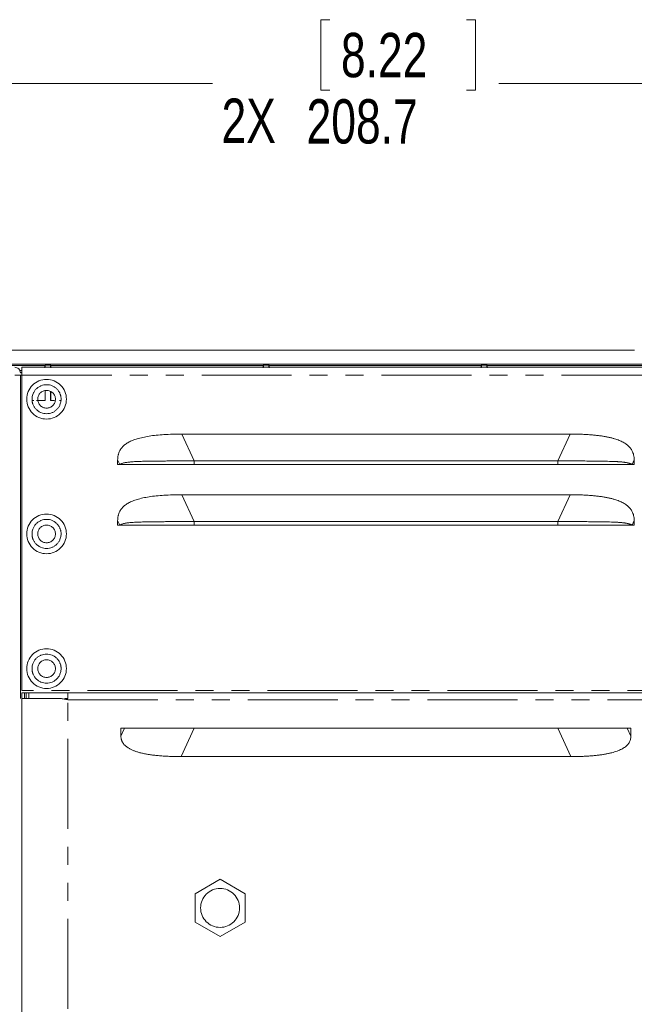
# Model space of a CAD drawing. Header units: millimetres. Extents: x 19 to 844, y 7 to 552.
# Tile 18 of 49: x 568 to 611, y 263 to 332. Entities that reach past the tile are written whole.
import ezdxf

# ---------------------------------------------------------------- set-up
doc = ezdxf.new("R2010")
doc.units = ezdxf.units.MM
doc.linetypes.add('PHANTOM', pattern=[12.7, 6.35, -1.27, 1.27, -1.27, 1.27, -1.27])
doc.styles.add('SLDTEXTSTYLE0', font='TXT', dxfattribs={"width": 0.75})
doc.dimstyles.new('SLDDIMSTYLE0', dxfattribs={"dimtxt": 3.125, "dimasz": 3.302, "dimexe": 0, "dimexo": 0.0625, "dimgap": 0.78125, "dimtad": 0, "dimtih": 1, "dimtoh": 1, "dimlfac": 2, "dimrnd": 1e-09, "dimzin": 12, "dimdsep": 46, "dimtxsty": 'SLDTEXTSTYLE0', "dimsah": 1, "dimcen": 0.09, "dimadec": 0, "dimazin": 3, "dimtfac": 1, "dimtofl": 0, "dimtmove": 0, "dimatfit": 3, "dimfxl": 0, "dimfrac": 2, "dimtolj": 1, "dimtzin": 12, "dimarcsym": 0})

# ---------------------------------------------------------------- blocks, each defined once
blk = doc.blocks.new('*D32')
at = {"color": 7, "linetype": 'Continuous', "lineweight": 0}
for p, q in [((589.536, 331.951), (588.901, 331.951)), ((588.901, 331.951), (588.901, 326.99)), ((599.204, 331.951), (599.839, 331.951)), ((599.839, 331.951), (599.839, 326.99)), ((539.189, 307.206), (539.189, 330.625)), ((643.549, 256.578), (643.549, 330.625)), ((539.189, 327.45), (581.27, 327.45)), ((643.549, 327.45), (601.467, 327.45)), ((588.901, 326.99), (589.536, 326.99)), ((599.839, 326.99), (599.204, 326.99))]:
    blk.add_line(p, q, dxfattribs=at)
for points in [[(539.189, 327.45), (542.491, 326.942), (542.491, 327.958)], [(643.549, 327.45), (640.247, 327.958), (640.247, 326.942)]]:
    blk.add_solid(points, dxfattribs=at)
at = {"color": 7, "linetype": 'Continuous', "lineweight": 0, "char_height": 3.125, "attachment_point": 1, "style": 'SLDTEXTSTYLE0'}
for s, insert in [('8.22', (590.329, 331.019, 3.562)), ('2X', (581.903, 326.391, 3.562)), ('208.7', (587.905, 326.343, 3.562))]:
    blk.add_mtext(s, dxfattribs=dict(at, insert=insert))
blk = doc.blocks.new('*D35')
at = {"color": 7, "linetype": 'Continuous', "lineweight": 0}
for p, q in [((540.619, 308.636), (514.014, 308.636)), ((517.189, 308.636), (517.189, 287.107)), ((515.356, 286.473), (514.721, 286.473)), ((514.721, 286.473), (514.721, 281.512)), ((525.024, 286.473), (525.659, 286.473)), ((525.659, 286.473), (525.659, 281.512)), ((514.721, 281.512), (515.356, 281.512)), ((525.659, 281.512), (525.024, 281.512)), ((517.189, 255.308), (517.189, 276.836)), ((642.279, 255.308), (514.014, 255.308))]:
    blk.add_line(p, q, dxfattribs=at)
for points in [[(517.189, 308.636), (516.681, 305.334), (517.697, 305.334)], [(517.189, 255.308), (517.697, 258.61), (516.681, 258.61)]]:
    blk.add_solid(points, dxfattribs=at)
at = {"color": 7, "linetype": 'Continuous', "lineweight": 0, "char_height": 3.125, "attachment_point": 1, "style": 'SLDTEXTSTYLE0'}
for s, insert in [('4.20', (516.149, 285.54, 3.562)), ('3X', (507.723, 280.912, 3.562)), ('106.7', (513.725, 280.864, 3.562))]:
    blk.add_mtext(s, dxfattribs=dict(at, insert=insert))

msp = doc.modelspace()

# ---------------------------------------------------------------- linework, layer by layer
at = {"color": 7, "linetype": 'Continuous', "lineweight": 15}
for p, q in [((541.8889, 308.6357), (611.0489, 308.6357)), ((541.8889, 307.6457), (795.2089, 307.6457)), ((569.4393, 307.5568), (562.5585, 307.5568)), ((567.6939, 307.0607), (567.7989, 307.0607)), ((567.6989, 307.0357), (567.7989, 307.0357)), ((567.7989, 307.4357), (769.2989, 307.4357)), ((569.462, 307.5795), (569.4393, 307.5568)), ((569.4506, 307.5795), (569.8358, 307.5795)), ((569.462, 307.4357), (569.462, 307.5795)), ((569.8585, 307.5568), (569.8358, 307.5795)), ((569.8358, 307.4357), (569.8358, 307.5795)), ((584.8393, 307.5568), (569.8472, 307.5568)), ((584.862, 307.5795), (584.8393, 307.5568)), ((584.8506, 307.5795), (585.2358, 307.5795)), ((584.862, 307.4357), (584.862, 307.5795)), ((585.2585, 307.5568), (585.2358, 307.5795)), ((585.2358, 307.4357), (585.2358, 307.5795)), ((600.2393, 307.5568), (585.2472, 307.5568)), ((600.262, 307.5795), (600.2393, 307.5568)), ((600.2506, 307.5795), (600.6358, 307.5795)), ((600.262, 307.4357), (600.262, 307.5795)), ((600.6585, 307.5568), (600.6358, 307.5795)), ((600.6358, 307.4357), (600.6358, 307.5795)), ((613.0643, 307.5568), (600.6472, 307.5568)), ((567.6989, 306.8857), (567.6989, 284.0807)), ((567.6989, 306.8857), (567.7989, 306.8857)), ((567.7989, 284.6307), (567.7989, 306.8857)), ((569.4489, 305.7908), (569.4489, 305.1007)), ((569.462, 305.0876), (569.462, 305.7924)), ((569.8358, 305.0876), (569.8358, 305.7386)), ((569.8489, 305.7225), (569.8489, 305.1007)), ((568.5434, 305.0876), (568.6436, 305.0876)), ((568.8437, 305.0876), (569.462, 305.0876)), ((569.4489, 305.1007), (568.9949, 305.1007)), ((569.4489, 305.1007), (569.462, 305.0876)), ((569.8489, 305.1007), (569.8358, 305.0876)), ((569.8358, 305.0876), (570.0874, 305.0876)), ((570.1029, 305.1007), (569.8489, 305.1007)), ((570.4542, 305.0876), (570.5544, 305.0876)), ((606.5033, 302.726), (579.0945, 302.726)), ((574.568, 300.9023), (574.568, 300.5857)), ((579.9677, 300.8356), (605.6301, 300.8356)), ((611.0298, 300.5857), (611.0298, 300.9023)), ((574.568, 300.5857), (574.7142, 300.5857)), ((574.7142, 300.5857), (575.0606, 300.5857)), ((579.9676, 300.5857), (579.9677, 300.5857)), ((605.6301, 300.5857), (579.9677, 300.5857)), ((605.6301, 300.5857), (610.8516, 300.5857)), ((610.5372, 300.5857), (610.8836, 300.5857)), ((610.8836, 300.5857), (611.0298, 300.5857)), ((606.5033, 298.4485), (579.0945, 298.4485)), ((574.568, 296.6248), (574.568, 296.3082)), ((579.9677, 296.5581), (605.6301, 296.5581)), ((611.0298, 296.3082), (611.0298, 296.6248)), ((574.568, 296.3082), (574.7142, 296.3082)), ((574.7142, 296.3082), (575.0606, 296.3082)), ((579.9676, 296.3082), (579.9677, 296.3082)), ((605.6301, 296.3082), (579.9677, 296.3082)), ((605.6301, 296.3082), (610.5052, 296.3082)), ((610.5372, 296.3082), (610.8836, 296.3082)), ((610.8836, 296.3082), (611.0298, 296.3082)), ((567.7989, 284.0807), (567.7989, 284.4807)), ((567.7989, 185.8807), (567.7989, 284.0807)), ((567.9989, 284.4807), (568.1057, 284.4807)), ((570.5977, 284.0807), (570.5344, 284.0807)), ((570.5977, 284.0807), (570.8462, 284.0288)), ((570.8462, 284.0807), (571.0489, 284.0807)), ((570.8462, 284.0201), (570.8462, 284.0807)), ((571.0489, 284.4807), (766.0489, 284.4807)), ((571.0484, 284.0001), (570.9475, 284.0004)), ((571.0489, 283.9807), (571.0477, 283.981)), ((574.7989, 281.9807), (610.7989, 281.9807)), ((574.7989, 281.9807), (574.7989, 281.4141)), ((610.7989, 281.4141), (610.7989, 281.9807)), ((579.0439, 279.9807), (606.5539, 279.9807)), ((580.031, 270.3082), (581.7989, 271.3289)), ((581.7989, 271.3289), (583.5669, 270.3082)), ((580.031, 268.3082), (580.031, 270.3082)), ((583.5669, 270.3082), (583.5669, 268.3082)), ((581.7989, 267.2875), (580.031, 268.3082)), ((583.5669, 268.3082), (581.7989, 267.2875))]:
    msp.add_line(p, q, dxfattribs=at)
at = {"color": 8, "linetype": 'PHANTOM', "lineweight": 0}
for p, q in [((567.7989, 307.2107), (567.6538, 307.2107)), ((567.7989, 306.8857), (769.2989, 306.8857)), ((579.0945, 302.726), (579.9677, 300.8356)), ((606.5033, 302.726), (605.6301, 300.8356)), ((574.7142, 300.5857), (574.568, 300.9023)), ((579.9677, 300.5857), (579.9677, 300.8356)), ((605.6301, 300.8356), (605.6301, 300.5857)), ((611.0298, 300.9023), (610.8836, 300.5857)), ((579.0945, 298.4485), (579.9677, 296.5581)), ((606.5033, 298.4485), (605.6301, 296.5581)), ((574.7142, 296.3082), (574.568, 296.6248)), ((579.9677, 296.3082), (579.9677, 296.5581)), ((605.6301, 296.5581), (605.6301, 296.3082)), ((611.0298, 296.6248), (610.8836, 296.3082)), ((769.2989, 284.6307), (567.7989, 284.6307)), ((567.9989, 284.0807), (567.9989, 284.4807)), ((568.1057, 284.4807), (568.106, 284.0807)), ((568.3055, 284.0807), (568.3052, 284.4807)), ((571.0489, 185.9807), (571.0489, 283.9807)), ((571.0489, 283.9807), (766.0489, 283.9807)), ((575.0606, 281.9807), (574.7989, 281.4141)), ((579.0439, 279.9807), (579.9677, 281.9807)), ((605.6301, 281.9807), (606.5539, 279.9807)), ((610.5372, 281.9807), (610.7989, 281.4141))]:
    msp.add_line(p, q, dxfattribs=at)
at = {"color": 7, "linetype": 'Continuous', "lineweight": 15}
for points, knots in [([(567.6989, 307.0357), (567.6989, 307.1404), (567.6558, 307.2445), (567.5077, 307.3926), (567.4036, 307.4357), (567.2989, 307.4357)], [0, 0, 0, 0, 0.5, 0.5, 1, 1, 1, 1]), ([(567.7989, 306.8857), (567.7989, 306.9038), (567.7989, 306.9398), (567.7989, 306.9932), (567.7989, 307.0456), (567.7989, 307.1133), (567.7989, 307.1933), (567.7989, 307.277), (567.7989, 307.3462), (567.7989, 307.3967), (567.7989, 307.4297), (567.7989, 307.4337), (567.7989, 307.4357)], [0, 0, 0, 0, 0.0629185, 0.1251903, 0.1874215, 0.250219, 0.3750214, 0.5001471, 0.6249494, 0.7500751, 0.8747948, 1, 1, 1, 1]), ([(569.4393, 307.5568), (569.4391, 307.5564), (569.4389, 307.5401), (569.4384, 307.4846), (569.4382, 307.4458), (569.438, 307.4068)], [0, 0, 0, 0, 0.5, 0.5, 1, 1, 1, 1]), ([(569.8598, 307.4068), (569.8596, 307.4458), (569.8594, 307.4846), (569.8589, 307.5401), (569.8587, 307.5564), (569.8585, 307.5568)], [0, 0, 0, 0, 0.5, 0.5, 1, 1, 1, 1]), ([(584.8393, 307.5568), (584.8391, 307.5564), (584.8389, 307.5401), (584.8384, 307.4846), (584.8382, 307.4458), (584.838, 307.4068)], [0, 0, 0, 0, 0.5, 0.5, 1, 1, 1, 1]), ([(585.2598, 307.4068), (585.2596, 307.4458), (585.2594, 307.4846), (585.2589, 307.5401), (585.2587, 307.5564), (585.2585, 307.5568)], [0, 0, 0, 0, 0.5, 0.5, 1, 1, 1, 1]), ([(600.2393, 307.5568), (600.2391, 307.5564), (600.2389, 307.5401), (600.2384, 307.4846), (600.2382, 307.4458), (600.238, 307.4068)], [0, 0, 0, 0, 0.5, 0.5, 1, 1, 1, 1]), ([(600.6598, 307.4068), (600.6596, 307.4458), (600.6594, 307.4846), (600.6589, 307.5401), (600.6587, 307.5564), (600.6585, 307.5568)], [0, 0, 0, 0, 0.5, 0.5, 1, 1, 1, 1]), ([(567.2989, 306.8857), (567.3144, 306.8857), (567.345, 306.8857), (567.3897, 306.8857), (567.4324, 306.8857), (567.4731, 306.8857), (567.5117, 306.8857), (567.5482, 306.8857), (567.5902, 306.8857), (567.6336, 306.8857), (567.6703, 306.8857), (567.6943, 306.8857), (567.6974, 306.8857), (567.6989, 306.8857)], [0, 0, 0, 0, 0.0741216, 0.1458791, 0.2161293, 0.2857847, 0.3557812, 0.427041, 0.5004389, 0.6238899, 0.7502344, 0.8729231, 1, 1, 1, 1]), ([(568.1489, 305.1857), (568.1489, 305.369), (568.1853, 305.5521), (568.3256, 305.8908), (568.4294, 306.0461), (568.6885, 306.3052), (568.8438, 306.409), (569.1825, 306.5493), (569.3656, 306.5857), (569.5489, 306.5857)], [0, 0, 0, 0, 0.25, 0.25, 0.5, 0.5, 0.75, 0.75, 1, 1, 1, 1]), ([(569.5489, 306.5857), (569.7322, 306.5857), (569.9154, 306.5493), (570.254, 306.409), (570.4093, 306.3052), (570.6684, 306.0461), (570.7722, 305.8908), (570.9125, 305.5521), (570.9489, 305.369), (570.9489, 305.1857)], [0, 0, 0, 0, 0.25, 0.25, 0.5, 0.5, 0.75, 0.75, 1, 1, 1, 1]), ([(570.5739, 305.1857), (570.5735, 305.2082), (570.5726, 305.2531), (570.5659, 305.3199), (570.5551, 305.3859), (570.5399, 305.451), (570.5203, 305.5152), (570.4809, 305.6198), (570.407, 305.759), (570.2783, 305.9149), (570.1223, 306.0437), (569.9437, 306.1386), (569.7503, 306.1979), (569.549, 306.2171), (569.3476, 306.1979), (569.1543, 306.1386), (568.9756, 306.0438), (568.8196, 305.9151), (568.6909, 305.7591), (568.6064, 305.6001), (568.556, 305.4519), (568.5289, 305.32), (568.5256, 305.2306), (568.5239, 305.1857)], [0, 0, 0, 0, 0.0210188, 0.0418531, 0.062592, 0.083326, 0.1041455, 0.1251401, 0.1875782, 0.2501042, 0.3125423, 0.3750683, 0.4375064, 0.5000324, 0.5624705, 0.6249965, 0.6874346, 0.7499606, 0.8123987, 0.8749247, 0.9166788, 0.958129, 1, 1, 1, 1]), ([(568.9239, 305.1857), (568.9239, 305.2675), (568.9402, 305.3493), (569.0028, 305.5005), (569.0491, 305.5698), (569.1648, 305.6855), (569.2341, 305.7318), (569.3853, 305.7944), (569.4671, 305.8107), (569.6307, 305.8107), (569.7125, 305.7944), (569.8637, 305.7318), (569.933, 305.6855), (570.0487, 305.5698), (570.095, 305.5005), (570.1576, 305.3493), (570.1739, 305.2675), (570.1739, 305.1857)], [0, 0, 0, 0, 0.125, 0.125, 0.25, 0.25, 0.375, 0.375, 0.5, 0.5, 0.625, 0.625, 0.75, 0.75, 0.875, 0.875, 1, 1, 1, 1]), ([(569.5489, 303.7857), (569.3656, 303.7857), (569.1825, 303.8221), (568.8438, 303.9624), (568.6885, 304.0662), (568.4294, 304.3253), (568.3256, 304.4806), (568.1853, 304.8193), (568.1489, 305.0024), (568.1489, 305.1857)], [0, 0, 0, 0, 0.25, 0.25, 0.5, 0.5, 0.75, 0.75, 1, 1, 1, 1]), ([(568.5239, 305.1857), (568.5243, 305.1632), (568.5252, 305.1183), (568.5319, 305.0515), (568.5427, 304.9855), (568.5579, 304.9204), (568.5775, 304.8562), (568.6169, 304.7516), (568.6908, 304.6124), (568.8195, 304.4565), (568.9755, 304.3277), (569.1541, 304.2328), (569.3475, 304.1736), (569.5488, 304.1543), (569.7502, 304.1735), (569.9435, 304.2328), (570.1222, 304.3276), (570.2782, 304.4563), (570.4069, 304.6123), (570.4914, 304.7713), (570.5418, 304.9195), (570.5689, 305.0514), (570.5722, 305.1408), (570.5739, 305.1857)], [0, 0, 0, 0, 0.02101884, 0.04185309, 0.06259199, 0.08332597, 0.10414554, 0.12514011, 0.18757819, 0.25010421, 0.31254229, 0.37506831, 0.43750639, 0.50003241, 0.56247049, 0.62499651, 0.68743458, 0.7499606, 0.81239868, 0.8749247, 0.91667881, 0.95812901, 1, 1, 1, 1]), ([(570.1739, 305.1857), (570.1739, 305.1039), (570.1576, 305.0221), (570.095, 304.8709), (570.0487, 304.8016), (569.933, 304.6859), (569.8637, 304.6396), (569.7125, 304.577), (569.6307, 304.5607), (569.4671, 304.5607), (569.3853, 304.577), (569.2341, 304.6396), (569.1648, 304.6859), (569.0491, 304.8016), (569.0028, 304.8709), (568.9402, 305.0221), (568.9239, 305.1039), (568.9239, 305.1857)], [0, 0, 0, 0, 0.125, 0.125, 0.25, 0.25, 0.375, 0.375, 0.5, 0.5, 0.625, 0.625, 0.75, 0.75, 0.875, 0.875, 1, 1, 1, 1]), ([(570.9489, 305.1857), (570.9489, 305.0024), (570.9125, 304.8193), (570.7722, 304.4806), (570.6684, 304.3253), (570.4093, 304.0662), (570.254, 303.9624), (569.9154, 303.8221), (569.7322, 303.7857), (569.5489, 303.7857)], [0, 0, 0, 0, 0.25, 0.25, 0.5, 0.5, 0.75, 0.75, 1, 1, 1, 1]), ([(574.568, 300.9023), (574.5684, 300.9334), (574.5693, 300.9944), (574.5766, 301.0841), (574.5884, 301.1701), (574.605, 301.2523), (574.6262, 301.3305), (574.6704, 301.4593), (574.757, 301.6329), (574.9133, 301.8325), (575.1109, 302.0063), (575.3498, 302.1564), (575.6316, 302.2876), (575.9663, 302.4039), (576.3566, 302.5035), (576.8046, 302.5858), (577.3035, 302.6494), (577.8541, 302.6939), (578.4569, 302.7214), (578.8762, 302.7244), (579.0945, 302.726)], [0, 0, 0, 0, 0.0173277, 0.034057, 0.0501981, 0.0657747, 0.0808219, 0.0953819, 0.1417494, 0.1882592, 0.2360452, 0.2878811, 0.3452452, 0.4092131, 0.4853453, 0.5698774, 0.6632964, 0.765958, 0.8781261, 1, 1, 1, 1]), ([(606.5033, 302.726), (606.6246, 302.7255), (606.8619, 302.7245), (607.2101, 302.7162), (607.5426, 302.7028), (607.8595, 302.6839), (608.1609, 302.6596), (608.4468, 302.6296), (608.7173, 302.5941), (608.9725, 302.5529), (609.2125, 302.5061), (609.4376, 302.4536), (609.6922, 302.3829), (609.9665, 302.2875), (610.2483, 302.1562), (610.4873, 302.006), (610.6849, 301.8321), (610.8411, 301.6324), (610.9398, 301.4348), (610.996, 301.25), (611.0249, 301.0811), (611.0282, 300.9633), (611.0298, 300.9023)], [0, 0, 0, 0, 0.0676979, 0.1324863, 0.1943904, 0.2534414, 0.3096759, 0.3631352, 0.4138692, 0.4619364, 0.507404, 0.550355, 0.5908883, 0.6548576, 0.7122287, 0.7640791, 0.8118893, 0.8583783, 0.9047256, 0.934292, 0.965973, 1, 1, 1, 1]), ([(579.9677, 300.8356), (579.8454, 300.8352), (579.6008, 300.8345), (579.2341, 300.8332), (578.8675, 300.8317), (578.501, 300.83), (578.1348, 300.8281), (577.7692, 300.8254), (577.3944, 300.822), (577.0106, 300.8176), (576.6189, 300.8114), (576.2313, 300.8018), (575.85, 300.7887), (575.5581, 300.7705), (575.3534, 300.7493), (575.2265, 300.7329), (575.1047, 300.7128), (574.9901, 300.6883), (574.8851, 300.6585), (574.7905, 300.6242), (574.7397, 300.5986), (574.7142, 300.5857)], [0, 0, 0, 0, 0.0656104, 0.1312287, 0.1968129, 0.2624114, 0.3280548, 0.3936947, 0.4592732, 0.5303894, 0.6016619, 0.6728644, 0.7440146, 0.8152548, 0.8416154, 0.8679945, 0.8943507, 0.9206614, 0.9469898, 0.9733974, 1, 1, 1, 1]), ([(610.8836, 300.5857), (610.8705, 300.5925), (610.8445, 300.6062), (610.7999, 300.6257), (610.7518, 300.6442), (610.7, 300.6616), (610.6451, 300.6776), (610.5875, 300.6923), (610.5273, 300.7055), (610.465, 300.7173), (610.4008, 300.728), (610.3349, 300.7375), (610.2677, 300.7461), (610.1994, 300.7539), (610.1301, 300.7609), (610.0599, 300.7672), (609.9889, 300.7727), (609.9172, 300.7777), (609.8449, 300.782), (609.7719, 300.7858), (609.6985, 300.7892), (609.6246, 300.7923), (609.4023, 300.8007), (609.0254, 300.8109), (608.4899, 300.8191), (607.9503, 300.8245), (607.4415, 300.8283), (606.9645, 300.8307), (606.5199, 300.8327), (606.0751, 300.8343), (605.7785, 300.8351), (605.6301, 300.8356)], [0, 0, 0, 0, 0.0140433, 0.0280553, 0.0420465, 0.0560217, 0.0699781, 0.0839067, 0.0978145, 0.1117218, 0.1256419, 0.1395808, 0.1535367, 0.1675009, 0.1814604, 0.1954028, 0.2093297, 0.2232497, 0.2371691, 0.2510885, 0.2650062, 0.2789191, 0.292823, 0.3899821, 0.4873195, 0.5844925, 0.6817226, 0.7612957, 0.8408608, 0.9203979, 1, 1, 1, 1]), ([(579.9677, 300.5857), (579.8356, 300.5857), (579.5769, 300.5857), (579.197, 300.5857), (578.8332, 300.5857), (578.4858, 300.5857), (578.1545, 300.5857), (577.8395, 300.5857), (577.5408, 300.5857), (577.2582, 300.5857), (576.9919, 300.5857), (576.7418, 300.5857), (576.5079, 300.5857), (576.2902, 300.5857), (576.0887, 300.5857), (575.9034, 300.5857), (575.7343, 300.5857), (575.5813, 300.5857), (575.4444, 300.5857), (575.3236, 300.5857), (575.2193, 300.5857), (575.1301, 300.5857), (575.0834, 300.5857), (575.0606, 300.5857)], [0, 0, 0, 0, 0.0762848, 0.1494546, 0.2195248, 0.2865133, 0.3504401, 0.4113287, 0.4692061, 0.5241035, 0.576058, 0.6251129, 0.6713198, 0.7147406, 0.7554498, 0.7935378, 0.829115, 0.8623168, 0.89331, 0.9222991, 0.9495343, 0.9753165, 1, 1, 1, 1]), ([(610.5372, 300.5857), (610.5257, 300.5857), (610.5024, 300.5857), (610.4622, 300.5857), (610.4179, 300.5857), (610.369, 300.5857), (610.3156, 300.5857), (610.2577, 300.5857), (610.1954, 300.5857), (610.1286, 300.5857), (610.0573, 300.5857), (609.9816, 300.5857), (609.9014, 300.5857), (609.8167, 300.5857), (609.7275, 300.5857), (609.6339, 300.5857), (609.5358, 300.5857), (609.4332, 300.5857), (609.3262, 300.5857), (609.2146, 300.5857), (609.0986, 300.5857), (608.9782, 300.5857), (608.8532, 300.5857), (608.7238, 300.5857), (608.5899, 300.5857), (608.4515, 300.5857), (608.3087, 300.5857), (608.1614, 300.5857), (608.0095, 300.5857), (607.8533, 300.5857), (607.6925, 300.5857), (607.5273, 300.5857), (607.3576, 300.5857), (607.1834, 300.5857), (607.0047, 300.5857), (606.8215, 300.5857), (606.6339, 300.5857), (606.4418, 300.5857), (606.2452, 300.5857), (606.0442, 300.5857), (605.8386, 300.5857), (605.7001, 300.5857), (605.6301, 300.5857)], [0, 0, 0, 0, 0.0128512, 0.0259542, 0.0393658, 0.0531385, 0.067321, 0.081958, 0.09709, 0.1127538, 0.1289824, 0.1458058, 0.1632506, 0.1813407, 0.2000978, 0.2195411, 0.239688, 0.260554, 0.2821531, 0.3044979, 0.3276, 0.3514695, 0.3761159, 0.4015477, 0.4277726, 0.4547977, 0.4826294, 0.5112736, 0.5407358, 0.5710209, 0.6021335, 0.6340778, 0.6668578, 0.700477, 0.7349388, 0.7702463, 0.8064024, 0.8434098, 0.881271, 0.9199883, 0.9595639, 1, 1, 1, 1]), ([(574.568, 296.6248), (574.5684, 296.6559), (574.5693, 296.7169), (574.5766, 296.8066), (574.5884, 296.8926), (574.605, 296.9748), (574.6262, 297.053), (574.6704, 297.1818), (574.757, 297.3554), (574.9133, 297.555), (575.1109, 297.7288), (575.3498, 297.8789), (575.6316, 298.0101), (575.9663, 298.1264), (576.3566, 298.226), (576.8046, 298.3083), (577.3035, 298.3719), (577.8541, 298.4164), (578.4569, 298.4439), (578.8762, 298.4469), (579.0945, 298.4485)], [0, 0, 0, 0, 0.0173277, 0.034057, 0.0501981, 0.0657747, 0.0808219, 0.0953819, 0.1417494, 0.1882592, 0.2360452, 0.2878811, 0.3452452, 0.4092131, 0.4853453, 0.5698774, 0.6632964, 0.765958, 0.8781261, 1, 1, 1, 1]), ([(606.5033, 298.4485), (606.6246, 298.448), (606.8619, 298.447), (607.2101, 298.4387), (607.5426, 298.4253), (607.8595, 298.4064), (608.1609, 298.3821), (608.4468, 298.3521), (608.7173, 298.3166), (608.9725, 298.2754), (609.2125, 298.2286), (609.4376, 298.1761), (609.6922, 298.1054), (609.9665, 298.01), (610.2483, 297.8787), (610.4873, 297.7285), (610.6849, 297.5546), (610.8411, 297.3549), (610.9398, 297.1573), (610.996, 296.9725), (611.0249, 296.8036), (611.0282, 296.6858), (611.0298, 296.6248)], [0, 0, 0, 0, 0.0676979, 0.1324863, 0.1943904, 0.2534414, 0.3096759, 0.3631352, 0.4138692, 0.4619365, 0.507404, 0.550355, 0.5908883, 0.6548576, 0.7122287, 0.7640791, 0.8118893, 0.8583783, 0.9047256, 0.934292, 0.965973, 1, 1, 1, 1]), ([(568.1489, 295.6857), (568.1489, 295.869), (568.1853, 296.0521), (568.3256, 296.3908), (568.4294, 296.5461), (568.6885, 296.8052), (568.8438, 296.909), (569.1825, 297.0493), (569.3656, 297.0857), (569.5489, 297.0857)], [0, 0, 0, 0, 0.25, 0.25, 0.5, 0.5, 0.75, 0.75, 1, 1, 1, 1]), ([(570.5739, 295.6857), (570.5735, 295.7082), (570.5726, 295.7531), (570.5659, 295.8199), (570.5551, 295.8859), (570.5399, 295.951), (570.5203, 296.0152), (570.4809, 296.1198), (570.407, 296.259), (570.2783, 296.4149), (570.1223, 296.5437), (569.9437, 296.6386), (569.7503, 296.6979), (569.549, 296.7171), (569.3476, 296.6979), (569.1543, 296.6386), (568.9756, 296.5438), (568.8196, 296.4151), (568.6909, 296.2591), (568.6064, 296.1001), (568.556, 295.9519), (568.5289, 295.82), (568.5256, 295.7306), (568.5239, 295.6857)], [0, 0, 0, 0, 0.0210188, 0.0418531, 0.062592, 0.083326, 0.1041455, 0.1251401, 0.1875782, 0.2501042, 0.3125423, 0.3750683, 0.4375064, 0.5000324, 0.5624705, 0.6249965, 0.6874346, 0.7499606, 0.8123987, 0.8749247, 0.9166788, 0.958129, 1, 1, 1, 1]), ([(569.5489, 297.0857), (569.7322, 297.0857), (569.9154, 297.0493), (570.254, 296.909), (570.4093, 296.8052), (570.6684, 296.5461), (570.7722, 296.3908), (570.9125, 296.0521), (570.9489, 295.869), (570.9489, 295.6857)], [0, 0, 0, 0, 0.25, 0.25, 0.5, 0.5, 0.75, 0.75, 1, 1, 1, 1]), ([(579.9677, 296.5581), (579.8454, 296.5577), (579.6008, 296.557), (579.2341, 296.5557), (578.8675, 296.5542), (578.501, 296.5525), (578.1348, 296.5506), (577.7692, 296.5479), (577.3944, 296.5445), (577.0106, 296.5401), (576.6189, 296.5339), (576.2313, 296.5243), (575.85, 296.5112), (575.5581, 296.493), (575.3534, 296.4718), (575.2265, 296.4554), (575.1047, 296.4353), (574.9901, 296.4108), (574.8851, 296.381), (574.7905, 296.3467), (574.7397, 296.3211), (574.7142, 296.3082)], [0, 0, 0, 0, 0.0656104, 0.1312287, 0.1968129, 0.2624114, 0.3280548, 0.3936947, 0.4592732, 0.5303894, 0.6016619, 0.6728644, 0.7440146, 0.8152548, 0.8416154, 0.8679945, 0.8943507, 0.9206614, 0.9469898, 0.9733974, 1, 1, 1, 1]), ([(610.8836, 296.3082), (610.8705, 296.315), (610.8445, 296.3287), (610.7999, 296.3482), (610.7518, 296.3667), (610.7, 296.3841), (610.6451, 296.4001), (610.5875, 296.4148), (610.5273, 296.428), (610.465, 296.4398), (610.4008, 296.4505), (610.3349, 296.46), (610.2677, 296.4686), (610.1994, 296.4764), (610.1301, 296.4834), (610.0599, 296.4897), (609.9889, 296.4952), (609.9172, 296.5002), (609.8449, 296.5045), (609.7719, 296.5083), (609.6985, 296.5117), (609.6246, 296.5148), (609.4023, 296.5232), (609.0254, 296.5334), (608.4899, 296.5416), (607.9503, 296.547), (607.4415, 296.5508), (606.9645, 296.5532), (606.5199, 296.5552), (606.0751, 296.5568), (605.7785, 296.5576), (605.6301, 296.5581)], [0, 0, 0, 0, 0.0140433, 0.0280553, 0.0420465, 0.0560217, 0.0699781, 0.0839067, 0.0978145, 0.1117218, 0.1256419, 0.1395808, 0.1535367, 0.1675009, 0.1814604, 0.1954028, 0.2093297, 0.2232497, 0.2371691, 0.2510885, 0.2650062, 0.2789191, 0.292823, 0.3899821, 0.4873195, 0.5844925, 0.6817226, 0.7612957, 0.8408608, 0.9203979, 1, 1, 1, 1]), ([(568.9239, 295.6857), (568.9239, 295.7675), (568.9402, 295.8493), (569.0028, 296.0005), (569.0491, 296.0698), (569.1648, 296.1855), (569.2341, 296.2318), (569.3853, 296.2944), (569.4671, 296.3107), (569.6307, 296.3107), (569.7125, 296.2944), (569.8637, 296.2318), (569.933, 296.1855), (570.0487, 296.0698), (570.095, 296.0005), (570.1576, 295.8493), (570.1739, 295.7675), (570.1739, 295.6857)], [0, 0, 0, 0, 0.125, 0.125, 0.25, 0.25, 0.375, 0.375, 0.5, 0.5, 0.625, 0.625, 0.75, 0.75, 0.875, 0.875, 1, 1, 1, 1]), ([(579.9677, 296.3082), (579.8356, 296.3082), (579.5769, 296.3082), (579.197, 296.3082), (578.8332, 296.3082), (578.4858, 296.3082), (578.1545, 296.3082), (577.8395, 296.3082), (577.5408, 296.3082), (577.2582, 296.3082), (576.9919, 296.3082), (576.7418, 296.3082), (576.5079, 296.3082), (576.2902, 296.3082), (576.0887, 296.3082), (575.9034, 296.3082), (575.7343, 296.3082), (575.5813, 296.3082), (575.4444, 296.3082), (575.3236, 296.3082), (575.2193, 296.3082), (575.1301, 296.3082), (575.0834, 296.3082), (575.0606, 296.3082)], [0, 0, 0, 0, 0.0762848, 0.1494546, 0.2195248, 0.2865133, 0.3504401, 0.4113287, 0.4692061, 0.5241035, 0.576058, 0.6251129, 0.6713198, 0.7147406, 0.7554498, 0.7935378, 0.829115, 0.8623168, 0.89331, 0.9222991, 0.9495343, 0.9753165, 1, 1, 1, 1]), ([(610.5372, 296.3082), (610.5257, 296.3082), (610.5024, 296.3082), (610.4622, 296.3082), (610.4179, 296.3082), (610.369, 296.3082), (610.3156, 296.3082), (610.2577, 296.3082), (610.1954, 296.3082), (610.1286, 296.3082), (610.0573, 296.3082), (609.9816, 296.3082), (609.9014, 296.3082), (609.8167, 296.3082), (609.7275, 296.3082), (609.6339, 296.3082), (609.5358, 296.3082), (609.4332, 296.3082), (609.3262, 296.3082), (609.2146, 296.3082), (609.0986, 296.3082), (608.9782, 296.3082), (608.8532, 296.3082), (608.7238, 296.3082), (608.5899, 296.3082), (608.4515, 296.3082), (608.3087, 296.3082), (608.1614, 296.3082), (608.0095, 296.3082), (607.8533, 296.3082), (607.6925, 296.3082), (607.5273, 296.3082), (607.3576, 296.3082), (607.1834, 296.3082), (607.0047, 296.3082), (606.8215, 296.3082), (606.6339, 296.3082), (606.4418, 296.3082), (606.2452, 296.3082), (606.0442, 296.3082), (605.8386, 296.3082), (605.7001, 296.3082), (605.6301, 296.3082)], [0, 0, 0, 0, 0.0128512, 0.0259542, 0.0393658, 0.0531385, 0.067321, 0.081958, 0.09709, 0.1127538, 0.1289824, 0.1458058, 0.1632506, 0.1813407, 0.2000978, 0.2195411, 0.239688, 0.260554, 0.2821531, 0.3044979, 0.3276, 0.3514695, 0.3761159, 0.4015477, 0.4277726, 0.4547977, 0.4826294, 0.5112736, 0.5407358, 0.5710209, 0.6021335, 0.6340778, 0.6668578, 0.700477, 0.7349388, 0.7702463, 0.8064024, 0.8434098, 0.881271, 0.9199883, 0.9595639, 1, 1, 1, 1]), ([(569.5489, 294.2857), (569.3656, 294.2857), (569.1825, 294.3221), (568.8438, 294.4624), (568.6885, 294.5662), (568.4294, 294.8253), (568.3256, 294.9806), (568.1853, 295.3193), (568.1489, 295.5024), (568.1489, 295.6857)], [0, 0, 0, 0, 0.25, 0.25, 0.5, 0.5, 0.75, 0.75, 1, 1, 1, 1]), ([(568.5239, 295.6857), (568.5243, 295.6632), (568.5252, 295.6183), (568.5319, 295.5515), (568.5427, 295.4855), (568.5579, 295.4204), (568.5775, 295.3562), (568.6169, 295.2516), (568.6908, 295.1124), (568.8195, 294.9565), (568.9755, 294.8277), (569.1541, 294.7328), (569.3475, 294.6736), (569.5488, 294.6543), (569.7502, 294.6735), (569.9435, 294.7328), (570.1222, 294.8276), (570.2782, 294.9563), (570.4069, 295.1123), (570.4914, 295.2713), (570.5418, 295.4195), (570.5689, 295.5514), (570.5722, 295.6408), (570.5739, 295.6857)], [0, 0, 0, 0, 0.0210188, 0.0418531, 0.062592, 0.083326, 0.1041455, 0.1251401, 0.1875782, 0.2501042, 0.3125423, 0.3750683, 0.4375064, 0.5000324, 0.5624705, 0.6249965, 0.6874346, 0.7499606, 0.8123987, 0.8749247, 0.9166788, 0.958129, 1, 1, 1, 1]), ([(570.1739, 295.6857), (570.1739, 295.6039), (570.1576, 295.5221), (570.095, 295.3709), (570.0487, 295.3016), (569.933, 295.1859), (569.8637, 295.1396), (569.7125, 295.077), (569.6307, 295.0607), (569.4671, 295.0607), (569.3853, 295.077), (569.2341, 295.1396), (569.1648, 295.1859), (569.0491, 295.3016), (569.0028, 295.3709), (568.9402, 295.5221), (568.9239, 295.6039), (568.9239, 295.6857)], [0, 0, 0, 0, 0.125, 0.125, 0.25, 0.25, 0.375, 0.375, 0.5, 0.5, 0.625, 0.625, 0.75, 0.75, 0.875, 0.875, 1, 1, 1, 1]), ([(570.9489, 295.6857), (570.9489, 295.5024), (570.9125, 295.3193), (570.7722, 294.9806), (570.6684, 294.8253), (570.4093, 294.5662), (570.254, 294.4624), (569.9154, 294.3221), (569.7322, 294.2857), (569.5489, 294.2857)], [0, 0, 0, 0, 0.25, 0.25, 0.5, 0.5, 0.75, 0.75, 1, 1, 1, 1]), ([(568.1489, 286.1857), (568.1489, 286.369), (568.1853, 286.5521), (568.3256, 286.8908), (568.4294, 287.0461), (568.6885, 287.3052), (568.8438, 287.409), (569.1825, 287.5493), (569.3656, 287.5857), (569.5489, 287.5857)], [0, 0, 0, 0, 0.25, 0.25, 0.5, 0.5, 0.75, 0.75, 1, 1, 1, 1]), ([(569.5489, 287.5857), (569.7322, 287.5857), (569.9154, 287.5493), (570.254, 287.409), (570.4093, 287.3052), (570.6684, 287.0461), (570.7722, 286.8908), (570.9125, 286.5521), (570.9489, 286.369), (570.9489, 286.1857)], [0, 0, 0, 0, 0.25, 0.25, 0.5, 0.5, 0.75, 0.75, 1, 1, 1, 1]), ([(570.5739, 286.1857), (570.5735, 286.2082), (570.5726, 286.2531), (570.5659, 286.3199), (570.5551, 286.3859), (570.5399, 286.451), (570.5203, 286.5152), (570.4809, 286.6198), (570.407, 286.759), (570.2783, 286.9149), (570.1223, 287.0437), (569.9437, 287.1386), (569.7503, 287.1979), (569.549, 287.2171), (569.3476, 287.1979), (569.1543, 287.1386), (568.9756, 287.0438), (568.8196, 286.9151), (568.6909, 286.7591), (568.6064, 286.6001), (568.556, 286.4519), (568.5289, 286.32), (568.5256, 286.2306), (568.5239, 286.1857)], [0, 0, 0, 0, 0.0210188, 0.0418531, 0.062592, 0.083326, 0.1041455, 0.1251401, 0.1875782, 0.2501042, 0.3125423, 0.3750683, 0.4375064, 0.5000324, 0.5624705, 0.6249965, 0.6874346, 0.7499606, 0.8123987, 0.8749247, 0.9166788, 0.958129, 1, 1, 1, 1]), ([(568.9239, 286.1857), (568.9239, 286.2675), (568.9402, 286.3493), (569.0028, 286.5005), (569.0491, 286.5698), (569.1648, 286.6855), (569.2341, 286.7318), (569.3853, 286.7944), (569.4671, 286.8107), (569.6307, 286.8107), (569.7125, 286.7944), (569.8637, 286.7318), (569.933, 286.6855), (570.0487, 286.5698), (570.095, 286.5005), (570.1576, 286.3493), (570.1739, 286.2675), (570.1739, 286.1857)], [0, 0, 0, 0, 0.125, 0.125, 0.25, 0.25, 0.375, 0.375, 0.5, 0.5, 0.625, 0.625, 0.75, 0.75, 0.875, 0.875, 1, 1, 1, 1]), ([(569.5489, 284.7857), (569.3656, 284.7857), (569.1825, 284.8221), (568.8438, 284.9624), (568.6885, 285.0662), (568.4294, 285.3253), (568.3256, 285.4806), (568.1853, 285.8193), (568.1489, 286.0024), (568.1489, 286.1857)], [0, 0, 0, 0, 0.25, 0.25, 0.5, 0.5, 0.75, 0.75, 1, 1, 1, 1]), ([(568.5239, 286.1857), (568.5243, 286.1632), (568.5252, 286.1183), (568.5319, 286.0515), (568.5427, 285.9855), (568.5579, 285.9204), (568.5775, 285.8562), (568.6169, 285.7516), (568.6908, 285.6124), (568.8195, 285.4565), (568.9755, 285.3277), (569.1541, 285.2328), (569.3475, 285.1736), (569.5488, 285.1543), (569.7502, 285.1735), (569.9435, 285.2328), (570.1222, 285.3276), (570.2782, 285.4563), (570.4069, 285.6123), (570.4914, 285.7713), (570.5418, 285.9195), (570.5689, 286.0514), (570.5722, 286.1408), (570.5739, 286.1857)], [0, 0, 0, 0, 0.0210188, 0.0418531, 0.062592, 0.083326, 0.1041455, 0.1251401, 0.1875782, 0.2501042, 0.3125423, 0.3750683, 0.4375064, 0.5000324, 0.5624705, 0.6249965, 0.6874346, 0.7499606, 0.8123987, 0.8749247, 0.9166788, 0.958129, 1, 1, 1, 1]), ([(570.1739, 286.1857), (570.1739, 286.1039), (570.1576, 286.0221), (570.095, 285.8709), (570.0487, 285.8016), (569.933, 285.6859), (569.8637, 285.6396), (569.7125, 285.577), (569.6307, 285.5607), (569.4671, 285.5607), (569.3853, 285.577), (569.2341, 285.6396), (569.1648, 285.6859), (569.0491, 285.8016), (569.0028, 285.8709), (568.9402, 286.0221), (568.9239, 286.1039), (568.9239, 286.1857)], [0, 0, 0, 0, 0.125, 0.125, 0.25, 0.25, 0.375, 0.375, 0.5, 0.5, 0.625, 0.625, 0.75, 0.75, 0.875, 0.875, 1, 1, 1, 1]), ([(570.9489, 286.1857), (570.9489, 286.0024), (570.9125, 285.8193), (570.7722, 285.4806), (570.6684, 285.3253), (570.4093, 285.0662), (570.254, 284.9624), (569.9154, 284.8221), (569.7322, 284.7857), (569.5489, 284.7857)], [0, 0, 0, 0, 0.25, 0.25, 0.5, 0.5, 0.75, 0.75, 1, 1, 1, 1]), ([(567.7989, 284.4807), (567.7994, 284.4807), (567.8004, 284.4807), (567.8078, 284.4807), (567.8196, 284.4807), (567.8362, 284.4807), (567.8584, 284.4807), (567.8869, 284.4807), (567.9215, 284.4807), (567.9594, 284.4807), (567.9856, 284.4807), (567.9989, 284.4807)], [0, 0, 0, 0, 0.1030424, 0.2021112, 0.2996526, 0.398227, 0.5003169, 0.623798, 0.7501734, 0.872892, 1, 1, 1, 1]), ([(567.7989, 284.0807), (567.7994, 284.0807), (567.8003, 284.0807), (567.808, 284.0807), (567.8203, 284.0807), (567.8377, 284.0807), (567.86, 284.0807), (567.8872, 284.0807), (567.9194, 284.0807), (567.9565, 284.0807), (568.047, 284.0807), (568.2286, 284.0807), (568.563, 284.0807), (568.9728, 284.0807), (569.3541, 284.0807), (569.6598, 284.0807), (569.8704, 284.0807), (570.0865, 284.0807), (570.3079, 284.0807), (570.4587, 284.0807), (570.5344, 284.0807)], [0, 0, 0, 0, 0.0280022, 0.0558527, 0.083594, 0.111269, 0.138921, 0.1665932, 0.194329, 0.2221713, 0.2501626, 0.3750621, 0.5000174, 0.6249169, 0.7498722, 0.8001229, 0.8500094, 0.8997829, 0.9496962, 1, 1, 1, 1]), ([(568.1057, 284.4807), (568.1558, 284.4807), (568.2056, 284.4807), (568.2788, 284.4807), (568.3018, 284.4807), (568.3052, 284.4807)], [0, 0, 0, 0, 0.5, 0.5, 1, 1, 1, 1]), ([(568.3053, 284.4807), (568.3083, 284.4807), (568.3145, 284.4807), (568.3297, 284.4807), (568.3492, 284.4807), (568.3734, 284.4807), (568.4023, 284.4807), (568.4359, 284.4807), (568.4741, 284.4807), (568.517, 284.4807), (568.6192, 284.4807), (568.8155, 284.4807), (569.1606, 284.4807), (569.5705, 284.4807), (569.9418, 284.4807), (570.2342, 284.4807), (570.4335, 284.4807), (570.636, 284.4807), (570.8414, 284.4807), (570.9795, 284.4807), (571.0489, 284.4807)], [0, 0, 0, 0, 0.0280514, 0.0559262, 0.0836723, 0.1113382, 0.138973, 0.1666259, 0.1943459, 0.2221818, 0.2501818, 0.3750623, 0.5000162, 0.624849, 0.7498529, 0.8001031, 0.849957, 0.8997002, 0.9496197, 1, 1, 1, 1]), ([(570.8462, 284.0807), (570.88, 284.0642), (570.9476, 284.0311), (571.0151, 283.9975), (571.0489, 283.9807)], [0, 0, 0, 0, 0.5000017, 1, 1, 1, 1]), ([(571.0489, 284.0807), (571.0489, 284.1925), (571.0489, 284.2958), (571.0489, 284.4402), (571.0489, 284.4807), (571.0489, 284.4807)], [0, 0, 0, 0, 0.5, 0.5, 1, 1, 1, 1]), ([(574.7989, 281.4141), (574.7994, 281.3905), (574.8004, 281.3437), (574.8086, 281.2745), (574.8218, 281.2071), (574.8405, 281.1415), (574.8644, 281.0777), (574.8937, 281.0156), (574.9284, 280.9555), (574.9683, 280.8971), (575.0136, 280.8405), (575.0642, 280.7858), (575.1201, 280.7329), (575.1813, 280.6818), (575.2478, 280.6325), (575.3195, 280.5851), (575.3966, 280.5394), (575.479, 280.4955), (575.5666, 280.4535), (575.6596, 280.4132), (575.7578, 280.3747), (575.8614, 280.338), (575.9702, 280.3032), (576.0844, 280.2701), (576.2038, 280.2387), (576.3286, 280.2092), (576.4586, 280.1815), (576.594, 280.1556), (576.7346, 280.1314), (576.8806, 280.1091), (577.0318, 280.0885), (577.1884, 280.0697), (577.3502, 280.0527), (577.5174, 280.0375), (577.6899, 280.0241), (577.8677, 280.0125), (578.0507, 280.0027), (578.2391, 279.9946), (578.4328, 279.9884), (578.6318, 279.984), (578.8361, 279.9812), (578.9741, 279.9809), (579.0439, 279.9807)], [0, 0, 0, 0, 0.0146421, 0.0289982, 0.0431573, 0.0572126, 0.0712588, 0.0853913, 0.0997035, 0.1142854, 0.1292221, 0.1445929, 0.1604705, 0.1769209, 0.1940035, 0.2117714, 0.2302716, 0.249546, 0.2696315, 0.2905607, 0.3123626, 0.3350626, 0.3586834, 0.383245, 0.4087653, 0.4352602, 0.4627439, 0.4912293, 0.5207276, 0.5512493, 0.5828035, 0.6153989, 0.6490429, 0.6837425, 0.7195041, 0.7563334, 0.7942358, 0.833216, 0.8732786, 0.9144276, 0.9566669, 1, 1, 1, 1]), ([(606.5539, 279.9807), (606.6742, 279.9812), (606.9097, 279.9822), (607.2548, 279.9904), (607.5839, 280.0038), (607.8969, 280.0226), (608.1939, 280.0468), (608.4749, 280.0764), (608.7398, 280.1115), (608.9887, 280.1519), (609.2216, 280.1977), (609.4385, 280.249), (609.6395, 280.3056), (609.8244, 280.3677), (609.9934, 280.4352), (610.1464, 280.5082), (610.2835, 280.5866), (610.4046, 280.6706), (610.5098, 280.7602), (610.5991, 280.8554), (610.6722, 280.9563), (610.7291, 281.0629), (610.7695, 281.1752), (610.7945, 281.2929), (610.7974, 281.3733), (610.7989, 281.4141)], [0, 0, 0, 0, 0.0746674, 0.1460341, 0.2141202, 0.278949, 0.3405473, 0.3989465, 0.4541835, 0.5063017, 0.5553531, 0.6013998, 0.644517, 0.6847963, 0.7223501, 0.757317, 0.7898689, 0.8202185, 0.848628, 0.8754169, 0.9009653, 0.9257106, 0.9501336, 0.9747337, 1, 1, 1, 1]), ([(580.4239, 269.3082), (580.4239, 269.4882), (580.4597, 269.6681), (580.5974, 270.0007), (580.6994, 270.1532), (580.9539, 270.4077), (581.1064, 270.5097), (581.439, 270.6474), (581.6189, 270.6832), (581.9789, 270.6832), (582.1588, 270.6474), (582.4914, 270.5097), (582.6439, 270.4077), (582.8984, 270.1532), (583.0004, 270.0007), (583.1381, 269.6681), (583.1739, 269.4882), (583.1739, 269.3082)], [0, 0, 0, 0, 0.125, 0.125, 0.25, 0.25, 0.375, 0.375, 0.5, 0.5, 0.625, 0.625, 0.75, 0.75, 0.875, 0.875, 1, 1, 1, 1]), ([(583.1739, 269.3082), (583.1739, 269.1282), (583.1381, 268.9483), (583.0004, 268.6157), (582.8984, 268.4632), (582.6439, 268.2087), (582.4914, 268.1067), (582.1588, 267.969), (581.9789, 267.9332), (581.6189, 267.9332), (581.439, 267.969), (581.1064, 268.1067), (580.9539, 268.2087), (580.6994, 268.4632), (580.5974, 268.6157), (580.4597, 268.9483), (580.4239, 269.1282), (580.4239, 269.3082)], [0, 0, 0, 0, 0.125, 0.125, 0.25, 0.25, 0.375, 0.375, 0.5, 0.5, 0.625, 0.625, 0.75, 0.75, 0.875, 0.875, 1, 1, 1, 1])]:
    msp.add_open_spline(points, degree=3, knots=knots, dxfattribs=at)
msp.add_open_spline([(571.0489, 283.9807), (570.8767, 284.014), (570.7044, 284.0474), (570.5344, 284.0807)], degree=3, dxfattribs=at)

# ---------------------------------------------------------------- dimensions: what is measured, and where the dimension line sits
at = {"color": 7, "linetype": 'Continuous', "lineweight": 0}
dim = msp.add_linear_dim(base=(643.5489, 327.4503), p1=(539.1889, 305.9357), p2=(643.5489, 255.3077), text='2X <>', dimstyle='SLDDIMSTYLE0', dxfattribs=at)
dim.commit()
dim.dimension.update_dxf_attribs({"geometry": '*D32', "text_midpoint": (591.3689, 327.4503), "dimtype": 160})
dim = msp.add_linear_dim(base=(517.1889, 255.3077), p1=(541.8889, 308.6357), p2=(643.5489, 255.3077), angle=90, text='3X <>', dimstyle='SLDDIMSTYLE0', dxfattribs=at)
dim.commit()
dim.dimension.update_dxf_attribs({"geometry": '*D35', "text_midpoint": (517.1889, 281.9717), "dimtype": 160})

doc.saveas('drawing.dxf')
